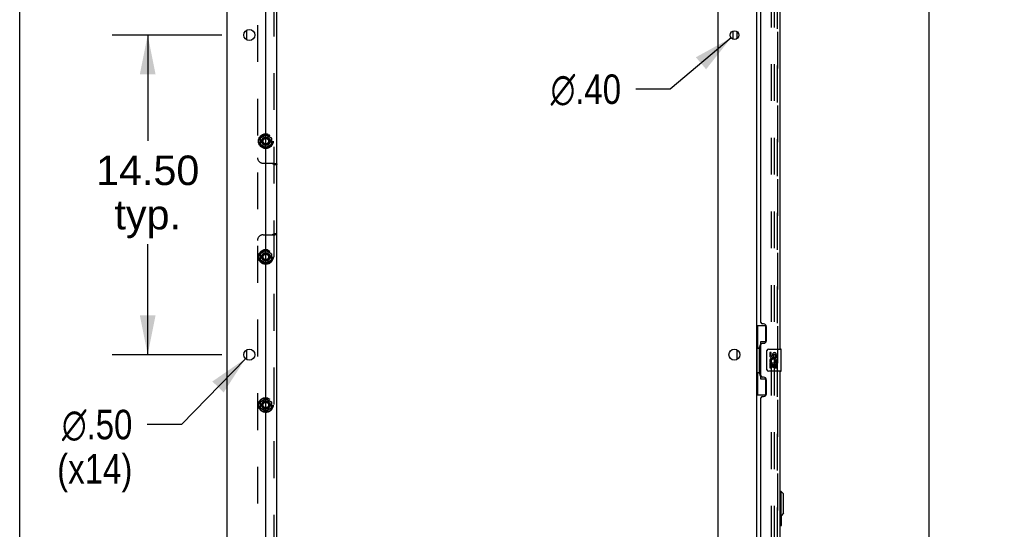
# Model space of a CAD drawing. Header units: inches. Extents: x 0 to 304, y 0 to 196.
# Tile 17 of 129: x 0 to 45, y 108 to 132. Entities that reach past the tile are written whole.
import ezdxf

# ---------------------------------------------------------------- set-up
doc = ezdxf.new("R2010")
doc.units = ezdxf.units.IN
doc.header["$LTSCALE"] = 16.696429
doc.header["$MEASUREMENT"] = 0
doc.linetypes.add('HIDDEN', pattern=[0.2, 0.1, -0.1])
doc.layers.get('0').update_dxf_attribs({"linetype": 'CONTINUOUS'})
for name, color, linetype in [('DEFAULT_2', 8, 'HIDDEN'), ('DIMENSIONS', 7, 'CONTINUOUS'), ('DOOR_2_ASSEMBLY', 7, 'CONTINUOUS'), ('EXD_DOOR_ASSEMBLY', 7, 'CONTINUOUS'), ('MAIN_DOOR_ASSEMBLY', 7, 'CONTINUOUS'), ('SUBPANELS', 7, 'CONTINUOUS')]:
    doc.layers.add(name, color=color, linetype=linetype)
doc.styles.get("Standard").update_dxf_attribs({"font": 'arial.ttf'})
doc.styles.add('TEXTSTYLE_1', font='gdt', dxfattribs={"width": 0.8})
doc.dimstyles.new('DIMSTYLE_1', dxfattribs={"dimtxt": 1.339286, "dimasz": 1.785714, "dimexe": 0.09, "dimexo": 0.07, "dimgap": 0.0375, "dimtad": 0, "dimtih": 1, "dimtoh": 1, "dimzin": 4, "dimdsep": 46, "dimtxsty": 'Standard', "dimblk": '_FILLED', "dimblk1": '_FILLED', "dimblk2": '_FILLED', "dimcen": 0.09, "dimazin": 1, "dimtfac": 1, "dimtdec": 3, "dimtofl": 0, "dimtmove": 0, "dimatfit": 3, "dimldrblk": '_FILLED', "dimfxl": 0, "dimtolj": 1, "dimtzin": 4, "dimarcsym": 0})
doc.dimstyles.new('DIMSTYLE_2', dxfattribs={"dimtxt": 1.339286, "dimasz": 1.785714, "dimexe": 0.09, "dimexo": 0.07, "dimgap": 0.09, "dimtad": 0, "dimtih": 1, "dimtoh": 1, "dimzin": 4, "dimdsep": 46, "dimtxsty": 'Standard', "dimblk": '_FILLED', "dimblk1": '_FILLED', "dimblk2": '_FILLED', "dimcen": 0.09, "dimazin": 1, "dimtfac": 1, "dimtdec": 3, "dimtofl": 0, "dimtmove": 0, "dimatfit": 1, "dimldrblk": '_FILLED', "dimfxl": 0, "dimtolj": 1, "dimtzin": 4, "dimarcsym": 0})

# ---------------------------------------------------------------- blocks, each defined once
blk = doc.blocks.new('_FILLED')
at = {"color": 0, "linetype": 'ByBlock'}
blk.add_solid([(0, 0), (-1, 0.2), (-1, -0.2)], dxfattribs=at)
blk = doc.blocks.new('*D5')
at = {"layer": 'DIMENSIONS', "color": 2, "linetype": 'Continuous'}
for p, q in [((35.472, 144.606), (42.831, 144.606)), ((41.224, 144.606), (41.224, 106.913)), ((41.224, 64.106), (41.224, 102.226)), ((35.472, 64.106), (42.831, 64.106))]:
    blk.add_line(p, q, dxfattribs=at)
at = {"layer": 'DIMENSIONS', "color": 2, "linetype": 'Continuous', "xscale": 1.7857142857, "yscale": 1.7857142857, "zscale": 1.7857142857}
for p, rotation in [((41.224, 144.606), 90), ((41.224, 64.106), 270)]:
    blk.add_blockref('_FILLED', p, dxfattribs=dict(at, rotation=rotation))
at = {"layer": 'DIMENSIONS', "color": 2, "linetype": 'Continuous', "insert": (41.224, 106.243), "char_height": 1.3393, "width": 6.85077, "attachment_point": 2, "line_spacing_factor": 0.9}
blk.add_mtext('80.50\\PDOORS', dxfattribs=at)
blk = doc.blocks.new('*D21')
at = {"layer": 'DIMENSIONS', "color": 2, "linetype": 'Continuous'}
for p, q in [((32.26, 130.729), (29.503, 128.401)), ((29.503, 128.401), (27.941, 128.401))]:
    blk.add_line(p, q, dxfattribs=at)
at = {"layer": 'DIMENSIONS', "color": 2, "linetype": 'Continuous', "xscale": 1.7857142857, "yscale": 1.7857142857, "zscale": 1.7857142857, "rotation": 40.1727127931}
blk.add_blockref('_FILLED', (32.26, 130.729), dxfattribs=at)
at = {"layer": 'DIMENSIONS', "color": 2, "linetype": 'Continuous', "insert": (27.271, 129.071), "char_height": 1.33929, "width": 4.38463, "attachment_point": 3, "line_spacing_factor": 0.9, "style": 'TEXTSTYLE_1'}
blk.add_mtext('{\\fgdt;n}\\fArial;.40', dxfattribs=at)
blk = doc.blocks.new('*D23')
at = {"layer": 'DIMENSIONS', "color": 2, "linetype": 'Continuous'}
for p, q in [((9.161, 130.856), (4.198, 130.856)), ((5.805, 130.856), (5.805, 126.06)), ((5.805, 116.356), (5.805, 121.373)), ((9.161, 116.356), (4.198, 116.356))]:
    blk.add_line(p, q, dxfattribs=at)
at = {"layer": 'DIMENSIONS', "color": 2, "linetype": 'Continuous', "xscale": 1.7857142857, "yscale": 1.7857142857, "zscale": 1.7857142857}
for p, rotation in [((5.805, 130.856), 90), ((5.805, 116.356), 270)]:
    blk.add_blockref('_FILLED', p, dxfattribs=dict(at, rotation=rotation))
at = {"layer": 'DIMENSIONS', "color": 2, "linetype": 'Continuous', "insert": (5.805, 125.391), "char_height": 1.3393, "width": 4.68003, "attachment_point": 2, "line_spacing_factor": 0.9}
blk.add_mtext('14.50\\Ptyp.', dxfattribs=at)
blk = doc.blocks.new('*D24')
at = {"layer": 'DIMENSIONS', "color": 2, "linetype": 'Continuous'}
for p, q in [((10.237, 116.177), (7.342, 113.189)), ((7.342, 113.189), (5.779, 113.189))]:
    blk.add_line(p, q, dxfattribs=at)
at = {"layer": 'DIMENSIONS', "color": 2, "linetype": 'Continuous', "xscale": 1.7857142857, "yscale": 1.7857142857, "zscale": 1.7857142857, "rotation": 45.8983128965}
blk.add_blockref('_FILLED', (10.237, 116.177), dxfattribs=at)
at = {"layer": 'DIMENSIONS', "color": 2, "linetype": 'Continuous', "insert": (5.11, 113.859), "char_height": 1.33929, "width": 4.38463, "attachment_point": 3, "line_spacing_factor": 0.9, "style": 'TEXTSTYLE_1'}
blk.add_mtext('{\\fgdt;n}\\fArial;.50\\P(x14)', dxfattribs=at)

msp = doc.modelspace()

# ---------------------------------------------------------------- linework, layer by layer
at = {"color": 7, "linetype": 'Continuous'}
for p, q in [((0, 0), (0, 196.429)), ((9.411, 57.481), (9.411, 147.231)), ((11.161, 59.481), (11.161, 143.856)), ((31.661, 143.856), (31.661, 59.481)), ((33.411, 144.075), (33.411, 64.637)), ((32.355, 130.667), (32.36, 131.047)), ((32.536, 130.703), (32.536, 131.009)), ((32.536, 116.14), (32.536, 116.573))]:
    msp.add_line(p, q, dxfattribs=at)
at = {"color": 3, "linetype": 'Continuous'}
for p, q in [((10.286, 131.073), (10.286, 130.64)), ((10.286, 116.573), (10.286, 116.14))]:
    msp.add_line(p, q, dxfattribs=at)
at = {"color": 7, "linetype": 'Continuous'}
for centre, radius in [((10.411, 130.856), 0.25), ((32.411, 130.856), 0.198), ((10.411, 116.356), 0.25), ((32.411, 116.356), 0.25)]:
    msp.add_circle(centre, radius, dxfattribs=at)
at = {"layer": 'DEFAULT_2', "color": 8, "linetype": 'HIDDEN'}
for p, q in [((34.098, 64.419), (34.098, 144.294)), ((34.223, 64.419), (34.223, 144.294))]:
    msp.add_line(p, q, dxfattribs=at)
at = {"layer": 'DOOR_2_ASSEMBLY', "color": 8, "linetype": 'HIDDEN'}
msp.add_line((34.365, 64.353), (34.365, 144.36), dxfattribs=at)
at = {"layer": 'DOOR_2_ASSEMBLY', "color": 3, "linetype": 'Continuous'}
for p, q in [((34.469, 139.106), (34.469, 116.606)), ((33.615, 117.814), (33.615, 137.899)), ((33.735, 117.754), (33.675, 117.754)), ((33.865, 117.004), (33.865, 117.624)), ((33.615, 115.399), (33.615, 116.814)), ((33.675, 116.874), (33.735, 116.874)), ((33.735, 115.339), (33.675, 115.339)), ((33.865, 114.589), (33.865, 115.209)), ((34.469, 115.606), (34.469, 93.106)), ((33.615, 94.314), (33.615, 114.399)), ((33.675, 114.459), (33.735, 114.459))]:
    msp.add_line(p, q, dxfattribs=at)
at = {"layer": 'DOOR_2_ASSEMBLY', "color": 7, "linetype": 'Continuous'}
for p, q in [((33.411, 117.681), (33.851, 117.681)), ((33.45, 117.681), (33.45, 116.656)), ((33.815, 117.681), (33.815, 116.901)), ((33.428, 116.656), (33.428, 115.556)), ((33.428, 116.656), (33.551, 116.656)), ((33.551, 116.686), (33.551, 116.707)), ((33.551, 115.556), (33.551, 116.656)), ((33.588, 116.946), (33.588, 115.266)), ((33.815, 116.946), (33.588, 116.946)), ((33.974, 116.606), (34.514, 116.606)), ((34.529, 115.621), (34.529, 116.591)), ((33.874, 115.706), (33.874, 116.506)), ((34.011, 116.452), (34.011, 116.316)), ((34.074, 116.452), (34.011, 116.452)), ((34.074, 116.316), (34.074, 116.452)), ((34.139, 116.378), (34.14, 116.309)), ((34.2, 116.316), (34.2, 116.358)), ((34.263, 116.358), (34.263, 116.221)), ((34.263, 116.221), (34.326, 116.221)), ((34.326, 116.221), (34.326, 116.358)), ((34.011, 115.991), (34.011, 115.76)), ((34.03, 115.991), (34.011, 115.991)), ((34.011, 115.76), (34.074, 115.76)), ((34.064, 115.991), (34.091, 116.01)), ((34.064, 115.991), (34.326, 115.991)), ((34.074, 115.76), (34.074, 115.928)), ((34.074, 115.928), (34.139, 115.928)), ((34.139, 115.928), (34.139, 115.792)), ((34.139, 115.792), (34.2, 115.792)), ((34.2, 115.792), (34.2, 115.928)), ((34.2, 115.928), (34.263, 115.928)), ((34.255, 116.027), (34.313, 116.002)), ((34.263, 115.928), (34.263, 115.76)), ((34.263, 115.76), (34.326, 115.76)), ((34.326, 115.76), (34.326, 115.991)), ((33.428, 115.556), (33.551, 115.556)), ((33.45, 115.556), (33.45, 114.531)), ((33.551, 115.505), (33.551, 115.526)), ((33.588, 115.266), (33.815, 115.266)), ((33.815, 115.311), (33.815, 114.531)), ((34.514, 115.606), (33.974, 115.606)), ((33.411, 114.531), (33.851, 114.531))]:
    msp.add_line(p, q, dxfattribs=at)
for points in [[(33.588, 116.922), (33.588, 116.919), (33.589, 116.915), (33.589, 116.911), (33.591, 116.907), (33.592, 116.902), (33.594, 116.897), (33.597, 116.892), (33.6, 116.886), (33.603, 116.879), (33.607, 116.872), (33.611, 116.865), (33.616, 116.857), (33.621, 116.849), (33.624, 116.845)], [(33.874, 116.506), (33.874, 116.512), (33.875, 116.519), (33.876, 116.525), (33.877, 116.531), (33.879, 116.537), (33.881, 116.542)], [(33.881, 115.67), (33.879, 115.676), (33.877, 115.681), (33.876, 115.687), (33.875, 115.694), (33.874, 115.7), (33.874, 115.706)], [(33.624, 115.367), (33.621, 115.364), (33.616, 115.355), (33.611, 115.347), (33.607, 115.34), (33.603, 115.333), (33.6, 115.327), (33.597, 115.321), (33.594, 115.315), (33.592, 115.31), (33.591, 115.305), (33.589, 115.301), (33.589, 115.297), (33.588, 115.293), (33.588, 115.29)]]:
    msp.add_lwpolyline(points, dxfattribs=at)
at = {"layer": 'DOOR_2_ASSEMBLY', "color": 3, "linetype": 'Continuous'}
for centre, radius, start, end in [((33.675, 117.814), 0.06, 180, 270), ((33.735, 117.624), 0.13, 0, 90), ((33.735, 117.004), 0.13, 270, 360), ((33.675, 116.814), 0.06, 90, 180), ((33.675, 115.399), 0.06, 180, 270), ((33.735, 115.209), 0.13, 0, 90), ((33.675, 114.399), 0.06, 90, 180), ((33.735, 114.589), 0.13, 270, 360)]:
    msp.add_arc(centre, radius, start, end, dxfattribs=at)
at = {"layer": 'DOOR_2_ASSEMBLY', "color": 7, "linetype": 'Continuous'}
for centre, radius, start, end in [((33.974, 116.506), 0.1, 90, 158.8004), ((34.514, 116.591), 0.015, 0, 90), ((34.106, 116.316), 0.0943, 180, 360), ((34.165, 116.064), 0.154, 161.4199, 206.1963), ((34.169, 116.064), 0.157, 336.5966, 161.8791), ((34.106, 116.316), 0.0314, 180, 261.2295), ((34.169, 116.064), 0.0943, 336.5966, 215.1122), ((34.105, 116.32), 0.0362, 263.4285, 341.7628), ((34.232, 116.358), 0.0943, 68.6999, 167.4338), ((34.232, 116.358), 0.0314, 0, 180.0485), ((34.232, 116.358), 0.0943, 0, 68.6704), ((33.974, 115.706), 0.1, 201.205, 270), ((34.169, 116.064), 0.157, 205.737, 207.8532), ((34.514, 115.621), 0.015, 270, 360)]:
    msp.add_arc(centre, radius, start, end, dxfattribs=at)
for centre, start_param, end_param in [((33.655, 116.697), 0.699287, 1.51401), ((33.655, 116.697), -4.655602, -3.84088), ((33.655, 115.516), 0.699287, 1.51401), ((33.655, 115.516), -4.655602, -3.84088)]:
    msp.add_ellipse(centre, major_axis=(0, 0.18), ratio=0.579493, start_param=start_param, end_param=end_param, dxfattribs=at)
at = {"layer": 'EXD_DOOR_ASSEMBLY', "color": 3, "linetype": 'Continuous'}
for p, q in [((34.484, 116.606), (34.484, 138.489)), ((34.484, 105.36), (34.484, 115.606))]:
    msp.add_line(p, q, dxfattribs=at)
at = {"layer": 'EXD_DOOR_ASSEMBLY', "color": 7, "linetype": 'Continuous'}
for p, q in [((34.523, 110.157), (34.484, 110.157)), ((34.523, 109.055), (34.523, 110.157)), ((34.641, 110.039), (34.523, 110.157)), ((34.641, 109.173), (34.641, 110.039)), ((34.523, 109.055), (34.484, 109.055)), ((34.497, 108.709), (34.497, 109.055)), ((34.641, 109.173), (34.523, 109.055)), ((34.544, 108.624), (34.544, 109.076)), ((34.484, 108.609), (34.529, 108.609))]:
    msp.add_line(p, q, dxfattribs=at)
msp.add_lwpolyline([(34.499, 108.672), (34.498, 108.678), (34.498, 108.684), (34.498, 108.69), (34.497, 108.696), (34.497, 108.702), (34.497, 108.709)], dxfattribs=at)
for centre, start, end in [((34.499, 108.624), 180, 270), ((34.529, 108.624), 270, 360)]:
    msp.add_arc(centre, 0.015, start, end, dxfattribs=at)
at = {"layer": 'MAIN_DOOR_ASSEMBLY', "color": 8, "linetype": 'HIDDEN'}
msp.add_line((34.365, 144.36), (34.365, 64.353), dxfattribs=at)
at = {"layer": 'SUBPANELS', "color": 8, "linetype": 'HIDDEN'}
for p, q in [((10.786, 141.325), (10.786, 67.387)), ((11.536, 67.352), (11.536, 141.36)), ((10.908, 126.184), (10.908, 125.904)), ((10.911, 126.182), (10.911, 125.905)), ((10.913, 126.192), (11.156, 126.332)), ((11.156, 126.329), (10.916, 126.191)), ((11.166, 126.332), (11.408, 126.192)), ((11.406, 126.191), (11.166, 126.329)), ((11.411, 126.182), (11.411, 125.905)), ((11.413, 126.184), (11.413, 125.904)), ((11.156, 125.755), (10.913, 125.895)), ((10.916, 125.896), (11.156, 125.758)), ((11.166, 125.758), (11.406, 125.896)), ((11.408, 125.895), (11.166, 125.755)), ((11.036, 125.044), (11.451, 125.044)), ((11.536, 124.986), (11.661, 124.986)), ((11.036, 121.794), (11.451, 121.794)), ((11.524, 121.801), (11.554, 121.801)), ((11.536, 121.851), (11.661, 121.851)), ((10.913, 120.942), (11.156, 121.082)), ((11.156, 121.079), (10.916, 120.941)), ((11.166, 121.082), (11.408, 120.942)), ((11.406, 120.941), (11.166, 121.079)), ((10.908, 120.934), (10.908, 120.654)), ((10.911, 120.932), (10.911, 120.655)), ((11.156, 120.505), (10.913, 120.645)), ((10.916, 120.646), (11.156, 120.508)), ((11.166, 120.508), (11.406, 120.646)), ((11.408, 120.645), (11.166, 120.505)), ((11.411, 120.932), (11.411, 120.655)), ((11.413, 120.934), (11.413, 120.654)), ((10.913, 114.224), (11.156, 114.364)), ((11.156, 114.361), (10.916, 114.222)), ((11.166, 114.364), (11.408, 114.224)), ((11.406, 114.222), (11.166, 114.361)), ((10.908, 114.215), (10.908, 113.935)), ((10.911, 114.213), (10.911, 113.936)), ((11.156, 113.786), (10.913, 113.926)), ((10.916, 113.928), (11.156, 113.789)), ((11.166, 113.789), (11.406, 113.928)), ((11.408, 113.926), (11.166, 113.786)), ((11.411, 114.213), (11.411, 113.936)), ((11.413, 114.215), (11.413, 113.935))]:
    msp.add_line(p, q, dxfattribs=at)
at = {"layer": 'SUBPANELS', "color": 3, "linetype": 'Continuous'}
msp.add_line((11.661, 67.372), (11.661, 141.34), dxfattribs=at)
at = {"layer": 'SUBPANELS', "color": 8, "linetype": 'HIDDEN'}
for points in [[(11.437, 125.044), (11.449, 125.036), (11.462, 125.029), (11.476, 125.023), (11.489, 125.018), (11.5, 125.013), (11.511, 125.009), (11.521, 125.004), (11.528, 124.999), (11.534, 124.994), (11.536, 124.986)], [(11.451, 125.044), (11.471, 125.04), (11.492, 125.038), (11.514, 125.037), (11.524, 125.036)], [(11.524, 125.036), (11.554, 125.036), (11.571, 125.035), (11.588, 125.034), (11.603, 125.033), (11.618, 125.03), (11.632, 125.026), (11.644, 125.019), (11.652, 125.013)], [(11.529, 125.036), (11.544, 125.036), (11.559, 125.035), (11.573, 125.034), (11.586, 125.033), (11.6, 125.032), (11.612, 125.03), (11.625, 125.027), (11.635, 125.023), (11.643, 125.02), (11.648, 125.016), (11.651, 125.013), (11.652, 125.013)], [(11.652, 125.013), (11.653, 125.011), (11.659, 125), (11.661, 124.986)], [(11.437, 121.794), (11.449, 121.801), (11.462, 121.808), (11.476, 121.814), (11.489, 121.82), (11.5, 121.824), (11.511, 121.828), (11.521, 121.833), (11.528, 121.838), (11.534, 121.844), (11.536, 121.851)], [(11.451, 121.794), (11.471, 121.798), (11.492, 121.8), (11.514, 121.801)], [(11.652, 121.824), (11.648, 121.821), (11.642, 121.817), (11.633, 121.813), (11.622, 121.81), (11.611, 121.807), (11.599, 121.805), (11.587, 121.804), (11.574, 121.803), (11.56, 121.802), (11.546, 121.801), (11.532, 121.801), (11.514, 121.801)], [(11.554, 121.801), (11.571, 121.802), (11.588, 121.803), (11.603, 121.804), (11.618, 121.807), (11.632, 121.812), (11.644, 121.818), (11.652, 121.824)], [(11.652, 121.824), (11.653, 121.827), (11.659, 121.838), (11.661, 121.851)]]:
    msp.add_lwpolyline(points, dxfattribs=at)
for centre, radius in [((11.161, 126.044), 0.335), ((11.161, 126.044), 0.332), ((11.161, 126.044), 0.318), ((11.161, 126.044), 0.315), ((11.161, 126.044), 0.188), ((11.161, 126.044), 0.176), ((11.161, 126.044), 0.156), ((11.161, 126.044), 0.155), ((11.161, 126.044), 0.125), ((11.161, 120.794), 0.335), ((11.161, 120.794), 0.332), ((11.161, 120.794), 0.318), ((11.161, 120.794), 0.315), ((11.161, 120.794), 0.188), ((11.161, 120.794), 0.176), ((11.161, 120.794), 0.156), ((11.161, 120.794), 0.155), ((11.161, 120.794), 0.125), ((11.161, 114.075), 0.335), ((11.161, 114.075), 0.332), ((11.161, 114.075), 0.318), ((11.161, 114.075), 0.315), ((11.161, 114.075), 0.188), ((11.161, 114.075), 0.176), ((11.161, 114.075), 0.156), ((11.161, 114.075), 0.155), ((11.161, 114.075), 0.125)]:
    msp.add_circle(centre, radius, dxfattribs=at)
for centre, radius, start, end in [((10.918, 126.184), 0.01, 120.0083, 179.9896), ((10.921, 126.182), 0.01, 120.0073, 179.9958), ((11.161, 126.324), 0.01, 60.0092, 119.9892), ((11.161, 126.321), 0.01, 60.0095, 119.9951), ((11.401, 126.182), 0.01, 0.0084, 59.9974), ((11.403, 126.184), 0.01, 0.0088, 59.99), ((10.918, 125.904), 0.01, 180.0088, 239.99), ((10.921, 125.905), 0.01, 180.0084, 239.9974), ((11.161, 125.767), 0.01, 240.0095, 299.9951), ((11.161, 125.764), 0.01, 240.0092, 299.9892), ((11.401, 125.905), 0.01, 300.0073, 359.9958), ((11.403, 125.904), 0.01, 300.0083, 359.9896), ((11.036, 125.294), 0.25, 180, 270), ((11.036, 121.544), 0.25, 90, 180), ((11.161, 121.074), 0.01, 60.0092, 119.9892), ((11.161, 121.071), 0.01, 60.0095, 119.9951), ((10.918, 120.934), 0.01, 120.0083, 179.9896), ((10.918, 120.654), 0.01, 180.0088, 239.99), ((10.921, 120.932), 0.01, 120.0073, 179.9958), ((10.921, 120.655), 0.01, 180.0084, 239.9974), ((11.401, 120.932), 0.01, 0.0084, 59.9974), ((11.401, 120.655), 0.01, 300.0073, 359.9958), ((11.403, 120.934), 0.01, 0.0088, 59.99), ((11.403, 120.654), 0.01, 300.0083, 359.9896), ((11.161, 120.517), 0.01, 240.0095, 299.9951), ((11.161, 120.514), 0.01, 240.0092, 299.9892), ((11.161, 114.355), 0.01, 60.0092, 119.9892), ((11.161, 114.352), 0.01, 60.0095, 119.9951), ((10.918, 114.215), 0.01, 120.0083, 179.9896), ((10.918, 113.935), 0.01, 180.0088, 239.99), ((10.921, 114.213), 0.01, 120.0073, 179.9958), ((10.921, 113.936), 0.01, 180.0084, 239.9974), ((11.401, 114.213), 0.01, 0.0084, 59.9974), ((11.401, 113.936), 0.01, 300.0073, 359.9958), ((11.403, 114.215), 0.01, 0.0088, 59.99), ((11.403, 113.935), 0.01, 300.0083, 359.9896), ((11.161, 113.798), 0.01, 240.0095, 299.9951), ((11.161, 113.795), 0.01, 240.0092, 299.9892)]:
    msp.add_arc(centre, radius, start, end, dxfattribs=at)

# ---------------------------------------------------------------- dimensions: what is measured, and where the dimension line sits
at = {"layer": 'DIMENSIONS', "color": 2, "linetype": 'Continuous'}
for base, p1, p2, text, picture, middle in [((41.224, 64.106), (35.402, 144.606), (35.402, 64.106), '<>\\PDOORS', '*D5', (41.224, 104.569)), ((5.805, 116.356), (9.231, 130.856), (9.231, 116.356), '<>\\Ptyp.', '*D23', (5.805, 123.717))]:
    dim = msp.add_linear_dim(base=base, p1=p1, p2=p2, angle=270, text=text, dimstyle='DIMSTYLE_1', dxfattribs=at)
    dim.commit()
    dim.dimension.update_dxf_attribs({"geometry": picture, "text_midpoint": middle, "dimtype": 160})
for p1, p2, text, picture, middle in [((32.26, 130.729), (32.562, 130.984), '%%c<>', '*D21', (25.079, 128.401)), ((10.237, 116.177), (10.585, 116.536), '%%c<>\\P(x14)', '*D24', (2.917, 112.185))]:
    dim = msp.add_diameter_dim_2p(p1=p1, p2=p2, text=text, dimstyle='DIMSTYLE_2', override={"dimpost": '<>'}, dxfattribs=at)
    dim.commit()
    dim.dimension.update_dxf_attribs({"geometry": picture, "text_midpoint": middle, "dimtype": 163})

doc.saveas('drawing.dxf')
